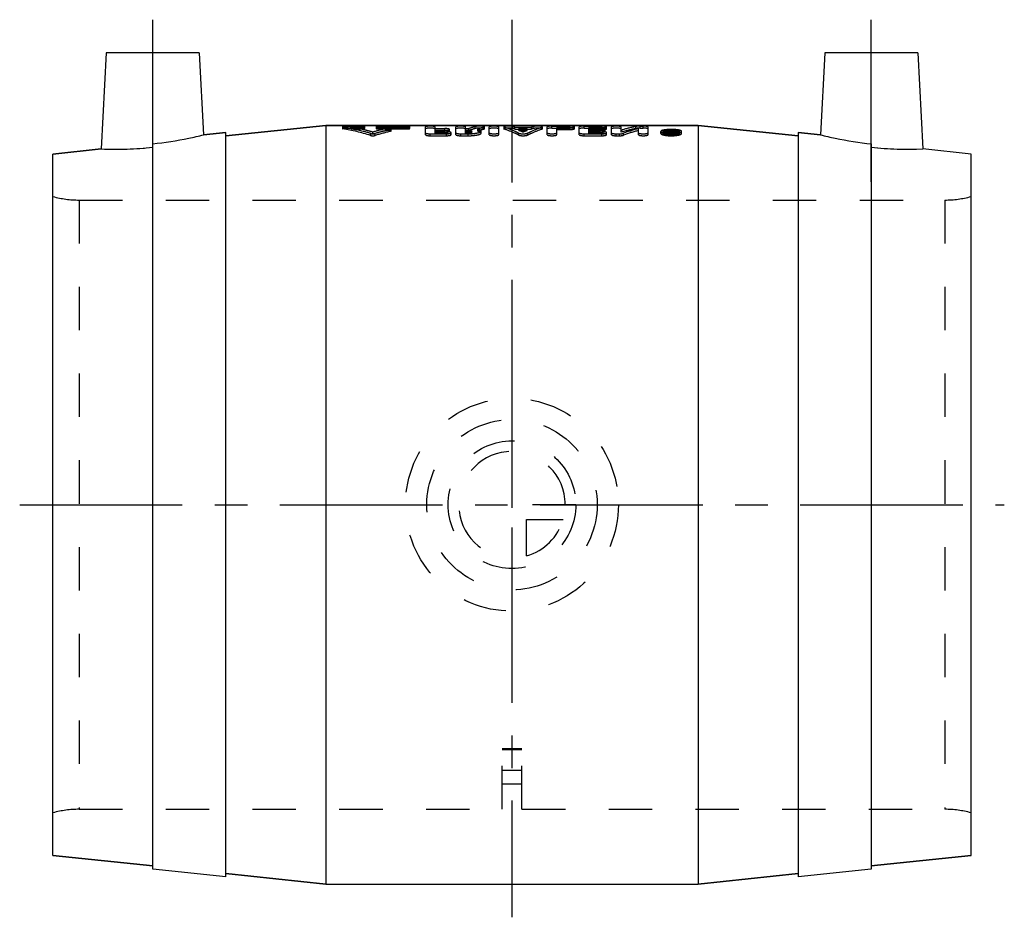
# Model space of a CAD drawing. Header units: millimetres. Extents: x 426 to 574, y 433 to 567.
import ezdxf

# ---------------------------------------------------------------- set-up
doc = ezdxf.new("R2010")
doc.units = ezdxf.units.MM
doc.header["$LTSCALE"] = 65.185185
doc.linetypes.add('CENTER', pattern=[0.6, 0.375, -0.075, 0.075, -0.075])
doc.linetypes.add('HIDDEN', pattern=[0.2, 0.1, -0.1])
doc.layers.get('0').update_dxf_attribs({"linetype": 'CONTINUOUS'})
for name, color, linetype in [('ACHSEN_S', 7, 'CONTINUOUS'), ('DEFAULT_2', 8, 'HIDDEN'), ('KOERPER', 7, 'CONTINUOUS'), ('KONST.EL_MIT_GEO', 7, 'CONTINUOUS'), ('KURVEN', 7, 'CONTINUOUS')]:
    doc.layers.add(name, color=color, linetype=linetype)

msp = doc.modelspace()

# ---------------------------------------------------------------- linework, layer by layer
at = {"color": 7, "linetype": 'Continuous'}
for p, q in [((439, 562.44), (438.24, 548.01)), ((453, 562.44), (439, 562.44)), ((453, 562.44), (453.64, 550.14)), ((453.64, 550.14), (457, 550.49)), ((431, 547.25), (438.24, 548.01)), ((446, 439.79), (446, 548.79))]:
    msp.add_line(p, q, dxfattribs=at)
msp.add_arc((440.36, 600.58), 52.61, 267.6907, 276.15, dxfattribs=at)
msp.add_open_spline([(446, 548.79), (447.81, 548.98), (450.37, 549.39), (452.9, 549.95), (453.64, 550.14)], degree=3, knots=[0, 0, 0, 0, 0.703919, 1, 1, 1, 1], dxfattribs=at)
at = {"layer": 'ACHSEN_S', "color": 2, "linetype": 'CENTER'}
for p, q in [((500, 567.44), (500, 432.56)), ((426, 494.56), (574, 494.56))]:
    msp.add_line(p, q, dxfattribs=at)
at = {"layer": 'DEFAULT_2', "color": 8, "linetype": 'HIDDEN'}
msp.add_arc((440.36, 600.79), 52.82, 267.7074, 276.1333, dxfattribs=at)
at = {"layer": 'KOERPER', "color": 2, "linetype": 'CENTER'}
for p, q in [((446, 543.08), (446, 567.44)), ((554, 543.08), (554, 567.44))]:
    msp.add_line(p, q, dxfattribs=at)
at = {"layer": 'KOERPER', "color": 7, "linetype": 'Continuous'}
for p, q in [((457, 549.99), (472, 551.56)), ((472, 551.56), (528, 551.56)), ((528, 551.56), (543, 549.99)), ((457, 550.49), (453.64, 550.14)), ((457, 438.64), (457, 550.49)), ((543, 550.49), (543, 438.64)), ((543, 550.49), (546.36, 550.13)), ((431, 441.87), (446, 440.3)), ((554, 440.3), (569, 441.87)), ((457, 438.64), (446, 439.79)), ((554, 439.8), (543, 438.64)), ((457, 439.14), (472, 437.56)), ((528, 437.56), (543, 439.14)), ((472, 437.56), (528, 437.56))]:
    msp.add_line(p, q, dxfattribs=at)
at = {"layer": 'KOERPER', "color": 8, "linetype": 'HIDDEN'}
for p, q in [((434.93, 540.34), (565.07, 540.34)), ((434.93, 448.79), (498.5, 448.79)), ((501.5, 448.79), (565.07, 448.79))]:
    msp.add_line(p, q, dxfattribs=at)
at = {"layer": 'KONST.EL_MIT_GEO', "color": 7, "linetype": 'Continuous'}
for p, q in [((547, 562.44), (546.36, 550.13)), ((561, 562.44), (547, 562.44)), ((561, 562.44), (561.76, 548.01)), ((472, 551.56), (457, 549.99)), ((472, 551.56), (472, 437.56)), ((528, 551.56), (472, 551.56)), ((528, 551.56), (528, 437.56)), ((543, 549.99), (528, 551.56)), ((546.36, 550.13), (543, 550.49)), ((438.24, 548.01), (431, 547.25)), ((554, 548.78), (554, 439.8)), ((569, 547.25), (561.76, 548.01)), ((431, 441.87), (431, 547.25)), ((569, 441.87), (569, 547.25)), ((446, 440.3), (431, 441.87)), ((569, 441.87), (554, 440.3)), ((472, 437.56), (457, 439.14)), ((543, 439.14), (528, 437.56))]:
    msp.add_line(p, q, dxfattribs=at)
at = {"layer": 'KONST.EL_MIT_GEO', "color": 8, "linetype": 'HIDDEN'}
for p, q in [((474.5, 551.38), (474.5, 551.08)), ((474.58, 551.05), (474.58, 551.35)), ((474.92, 551.14), (474.92, 551.44)), ((474.92, 551.44), (477.46, 551.44)), ((474.92, 551.14), (477.46, 551.14)), ((475.77, 551.03), (475.77, 551.33)), ((475.77, 551.33), (477.46, 551.33)), ((475.77, 551.03), (477.46, 551.03)), ((477.46, 551.03), (477.46, 551.44)), ((477.83, 550.88), (477.76, 550.9)), ((477.88, 551.08), (477.88, 551.38)), ((479.57, 551.38), (479.57, 551.08)), ((479.99, 551.03), (479.99, 551.44)), ((479.99, 551.44), (484.22, 551.44)), ((479.99, 551.33), (484.22, 551.33)), ((479.99, 551.14), (484.22, 551.14)), ((479.99, 551.03), (484.22, 551.03)), ((481.06, 550.76), (481.06, 551.05)), ((481.73, 550.67), (481.73, 550.97)), ((481.82, 550.71), (481.82, 551.01)), ((484.22, 551.03), (484.22, 551.44)), ((484.64, 551.08), (484.64, 551.38)), ((486.99, 550.16), (486.99, 551.34)), ((488.43, 550.32), (488.43, 551.34)), ((488.43, 551.08), (489.88, 551.08)), ((488.43, 550.82), (489.88, 550.82)), ((488.43, 550.78), (489.88, 550.78)), ((488.43, 550.61), (490.13, 550.61)), ((489.88, 550.53), (489.88, 551.08)), ((490.13, 550.32), (490.13, 550.61)), ((490.61, 550.66), (490.61, 550.95)), ((491.57, 550.16), (491.57, 551.34)), ((493.02, 550.32), (493.02, 551.34)), ((493.02, 551.08), (493.52, 551.08)), ((493.02, 550.82), (493.42, 550.82)), ((493.02, 550.78), (493.52, 550.78)), ((493.02, 550.61), (493.42, 550.61)), ((493.42, 550.32), (493.42, 550.82)), ((493.52, 550.78), (493.52, 551.08)), ((493.94, 550.43), (493.94, 550.72)), ((494.48, 551.09), (494.48, 551.38)), ((494.84, 550.68), (494.84, 550.98)), ((495.39, 550.43), (495.39, 550.72)), ((495.79, 551), (495.79, 551.3)), ((495.86, 551.04), (495.86, 551.34)), ((496.58, 550.16), (496.58, 551.34)), ((498.03, 550.16), (498.03, 551.34)), ((498.76, 551.34), (498.76, 551.04)), ((498.82, 551), (498.82, 551.3)), ((500.14, 551.08), (500.14, 551.38)), ((500.41, 551), (500.41, 551.3)), ((500.41, 551.3), (502.91, 551.3)), ((500.41, 551), (502.91, 551)), ((501.04, 550.78), (501.04, 551.08)), ((501.04, 551.08), (502.28, 551.08)), ((501.04, 550.78), (502.28, 550.78)), ((501.66, 550.53), (501.66, 550.83)), ((502.28, 550.78), (502.28, 551.08)), ((502.91, 551), (502.91, 551.3)), ((503.18, 551.08), (503.18, 551.38)), ((504.5, 551), (504.5, 551.3)), ((504.56, 551.04), (504.56, 551.34)), ((505.29, 550.16), (505.29, 551.34)), ((506.01, 551.14), (506.01, 551.44)), ((506.01, 551.44), (508.67, 551.44)), ((506.01, 551.14), (508.67, 551.14)), ((506.74, 550.16), (506.74, 551.24)), ((506.74, 551.24), (508.67, 551.24)), ((506.74, 550.94), (508.67, 550.94)), ((508.67, 550.94), (508.67, 551.44)), ((509.39, 551.04), (509.39, 551.34)), ((510.12, 550.16), (510.12, 551.34)), ((510.84, 551.14), (510.84, 551.44)), ((510.84, 551.44), (513.5, 551.44)), ((510.84, 551.14), (513.5, 551.14)), ((511.57, 550.32), (511.57, 551.24)), ((511.57, 551.24), (513.5, 551.24)), ((511.57, 551.08), (513.26, 551.08)), ((511.57, 550.94), (513.5, 550.94)), ((511.57, 550.82), (513.26, 550.82)), ((511.57, 550.78), (513.26, 550.78)), ((511.57, 550.61), (513.5, 550.61)), ((513.26, 550.53), (513.26, 551.08)), ((513.5, 550.94), (513.5, 551.44)), ((513.5, 550.32), (513.5, 550.61)), ((513.98, 550.66), (513.98, 550.95)), ((514.22, 551.04), (514.22, 551.34)), ((514.95, 550.16), (514.95, 551.34)), ((516.4, 550.53), (516.4, 551.34)), ((516.4, 550.82), (516.46, 550.84)), ((516.46, 550.84), (516.54, 550.86)), ((518.63, 551.1), (518.63, 551.39)), ((519.01, 550.16), (519.01, 551.08)), ((519.25, 551.14), (519.25, 551.44)), ((519.25, 551.44), (519.73, 551.44)), ((519.25, 551.14), (519.73, 551.14)), ((519.73, 551.14), (519.73, 551.44)), ((520.46, 550.16), (520.46, 551.34)), ((522.36, 550.35), (522.36, 550.64)), ((522.72, 550.35), (522.72, 550.64)), ((523.57, 550.17), (523.57, 550.81)), ((523.57, 550.81), (523.81, 550.81)), ((523.81, 550.22), (523.81, 550.81)), ((523.81, 550.67), (523.88, 550.67)), ((523.81, 550.62), (523.93, 550.62)), ((523.88, 550.37), (523.88, 550.67)), ((523.93, 550.17), (523.93, 550.62)), ((524.02, 550.79), (524.04, 550.81)), ((524.04, 550.51), (524.04, 550.81)), ((524.04, 550.81), (524.29, 550.81)), ((524.05, 550.24), (524.05, 550.59)), ((524.12, 550.36), (524.12, 550.66)), ((524.29, 550.24), (524.29, 550.81)), ((525.14, 550.35), (525.14, 550.64)), ((525.5, 550.35), (525.5, 550.64)), ((478.73, 550.04), (478.73, 550.33)), ((479.08, 550.25), (479.08, 550.54)), ((479.42, 550.04), (479.42, 550.33)), ((487.71, 550), (487.71, 550.29)), ((487.71, 550.29), (490.13, 550.29)), ((487.71, 550), (490.13, 550)), ((488.43, 550.53), (489.88, 550.53)), ((488.43, 550.32), (490.13, 550.32)), ((490.13, 550), (490.13, 550.29)), ((490.85, 550.16), (490.85, 550.46)), ((492.3, 550), (492.3, 550.29)), ((492.3, 550.29), (493.42, 550.29)), ((492.3, 550), (493.42, 550)), ((493.02, 550.53), (493.42, 550.53)), ((493.02, 550.32), (493.42, 550.32)), ((493.42, 550), (493.42, 550.29)), ((501, 550.1), (501, 550.39)), ((502.32, 550.1), (502.32, 550.39)), ((510.84, 550), (510.84, 550.29)), ((510.84, 550.29), (513.5, 550.29)), ((510.84, 550), (513.5, 550)), ((511.57, 550.53), (513.26, 550.53)), ((511.57, 550.32), (513.5, 550.32)), ((513.5, 550), (513.5, 550.29)), ((514.22, 550.16), (514.22, 550.46)), ((515.67, 550), (515.67, 550.29)), ((515.67, 550.29), (516.16, 550.29)), ((515.67, 550), (516.16, 550)), ((516.16, 550), (516.16, 550.29)), ((516.77, 550.08), (516.77, 550.37)), ((523.57, 550.51), (523.93, 550.51)), ((523.57, 550.46), (523.93, 550.46)), ((523.57, 550.17), (523.93, 550.17)), ((523.81, 550.37), (523.88, 550.37)), ((523.81, 550.32), (523.93, 550.32)), ((523.81, 550.22), (523.93, 550.22)), ((524.04, 550.51), (524.29, 550.51)), ((434.93, 540.34), (434.93, 448.79)), ((434.93, 540.34), (565.07, 540.34)), ((565.07, 540.34), (565.07, 448.79)), ((501.5, 457.87), (498.5, 457.87)), ((498.5, 448.79), (498.5, 457.87)), ((501.5, 457.83), (498.5, 457.83)), ((501.5, 457.72), (498.5, 457.72)), ((501.5, 448.79), (501.5, 457.87)), ((498.5, 454.69), (501.5, 454.69)), ((501.5, 452.56), (498.5, 452.56))]:
    msp.add_line(p, q, dxfattribs=at)
for centre, radius, start, end in [((468.38, 517.06), 34.85, 72.7168, 79.7435), ((468.38, 516.61), 35, 72.8022, 79.7968), ((469.6, 517.82), 34.07, 76.1454, 79.5771), ((469.49, 516.83), 34.77, 73.9952, 79.6008), ((469.36, 516.84), 35.08, 73.925, 76.0327), ((488.73, 517.05), 34.86, 102.7205, 106.0808), ((488.73, 516.6), 35.01, 102.656, 106.0008), ((489.91, 516.6), 35.32, 103.3781, 107.2686), ((489.9, 516.15), 35.47, 103.3103, 107.1834), ((498.33, 537.57), 14.34, 105.5808, 109.6033), ((498.32, 537.22), 14.39, 105.503, 109.5083), ((500.01, 537.31), 14.62, 106.7965, 110.7463), ((500.01, 536.95), 14.67, 106.7133, 110.6467), ((496.55, 539.24), 12.66, 72.2914, 73.5281), ((496.56, 538.89), 12.71, 72.3784, 73.6097), ((496.16, 538.14), 13.83, 66.575, 69.3309), ((496.17, 537.8), 13.87, 66.6847, 69.4301), ((507.16, 538.14), 13.83, 110.6691, 113.425), ((507.15, 537.8), 13.87, 110.5699, 113.3153), ((506.77, 539.24), 12.66, 106.4719, 107.7086), ((506.76, 538.89), 12.71, 106.3903, 107.6216), ((523.61, 526.87), 24.73, 101.6021, 106.9543), ((523.6, 527.34), 24.56, 101.6563, 106.6958), ((525.62, 526.27), 25.68, 104.9195, 110.1577), ((525.61, 525.87), 25.78, 104.8443, 110.0604), ((523.91, 542.99), 7.96, 91.7612, 93.0393), ((523.93, 542.38), 8.57, 90.5755, 91.7651), ((523.93, 542.14), 8.8, 89.4089, 90.5812), ((528.48, 545.7), 6.77, 131.1682, 132.7519), ((523.93, 542.41), 8.53, 88.22, 89.4146), ((528.72, 545.71), 6.76, 130.9692, 132.8868), ((523.99, 549.68), 0.986, 80.8436, 82.8698), ((523.89, 554.96), 4.58, 264.6661, 266.5209), ((523.92, 555.35), 4.97, 266.5141, 268.3102), ((523.93, 555.66), 5.28, 268.3061, 269.9956), ((528.43, 545.42), 6.73, 130.8184, 132.6045), ((523.93, 555.69), 5.31, 269.9881, 271.2884), ((523.93, 555.58), 5.21, 271.2902, 271.6754), ((523.94, 555.3), 4.92, 271.6567, 274.0723), ((528.7, 545.41), 6.75, 130.8203, 132.7368), ((559.64, 600.6), 52.63, 263.8514, 272.3079), ((434.93, 555.34), 15, 254.7964, 270), ((565.07, 555.34), 15, 270, 285.2036), ((434.93, 433.79), 15, 90, 105.2036), ((565.07, 433.79), 15, 74.7964, 90)]:
    msp.add_arc(centre, radius, start, end, dxfattribs=at)
at = {"layer": 'KONST.EL_MIT_GEO', "color": 7, "linetype": 'Continuous'}
msp.add_arc((559.64, 600.78), 52.81, 263.8663, 272.293, dxfattribs=at)
at = {"layer": 'KONST.EL_MIT_GEO', "color": 8, "linetype": 'HIDDEN'}
for points, knots in [([(474.92, 551.44), (474.87, 551.44), (474.77, 551.43), (474.63, 551.42), (474.56, 551.41), (474.5, 551.4), (474.5, 551.38)], [0, 0, 0, 0, 0.376115, 0.695114, 0.909856, 1, 1, 1, 1]), ([(474.5, 551.38), (474.5, 551.37), (474.54, 551.36), (474.56, 551.35), (474.58, 551.35)], [0, 0, 0, 0, 0.302621, 1, 1, 1, 1]), ([(474.92, 551.14), (474.87, 551.14), (474.77, 551.14), (474.63, 551.13), (474.56, 551.11), (474.5, 551.1), (474.5, 551.08)], [0, 0, 0, 0, 0.376184, 0.695232, 0.909976, 1, 1, 1, 1]), ([(474.5, 551.08), (474.5, 551.08), (474.54, 551.06), (474.56, 551.06), (474.58, 551.05)], [0, 0, 0, 0, 0.302252, 1, 1, 1, 1]), ([(477.88, 551.38), (477.88, 551.39), (477.82, 551.41), (477.75, 551.42), (477.61, 551.43), (477.51, 551.44), (477.46, 551.44)], [0, 0, 0, 0, 0.088384, 0.305524, 0.62607, 1, 1, 1, 1]), ([(477.46, 551.33), (477.51, 551.33), (477.61, 551.33), (477.75, 551.34), (477.82, 551.35), (477.88, 551.37), (477.88, 551.38)], [0, 0, 0, 0, 0.375286, 0.694817, 0.91115, 1, 1, 1, 1]), ([(477.88, 551.08), (477.88, 551.1), (477.82, 551.11), (477.75, 551.13), (477.61, 551.14), (477.51, 551.14), (477.46, 551.14)], [0, 0, 0, 0, 0.088264, 0.305406, 0.626001, 1, 1, 1, 1]), ([(477.46, 551.03), (477.51, 551.03), (477.61, 551.03), (477.75, 551.04), (477.82, 551.06), (477.88, 551.07), (477.88, 551.08)], [0, 0, 0, 0, 0.37536, 0.694942, 0.911274, 1, 1, 1, 1]), ([(479.99, 551.44), (479.94, 551.44), (479.84, 551.43), (479.7, 551.42), (479.63, 551.41), (479.57, 551.39), (479.57, 551.38)], [0, 0, 0, 0, 0.375757, 0.695485, 0.91161, 1, 1, 1, 1]), ([(479.57, 551.38), (479.57, 551.37), (479.63, 551.35), (479.71, 551.34), (479.84, 551.33), (479.94, 551.33), (479.99, 551.33)], [0, 0, 0, 0, 0.088843, 0.306191, 0.626537, 1, 1, 1, 1]), ([(479.99, 551.14), (479.94, 551.14), (479.84, 551.14), (479.7, 551.13), (479.63, 551.11), (479.57, 551.1), (479.57, 551.08)], [0, 0, 0, 0, 0.375826, 0.695604, 0.91173, 1, 1, 1, 1]), ([(479.57, 551.08), (479.57, 551.07), (479.63, 551.06), (479.71, 551.04), (479.84, 551.03), (479.94, 551.03), (479.99, 551.03)], [0, 0, 0, 0, 0.08872, 0.306067, 0.626464, 1, 1, 1, 1]), ([(481.82, 551.01), (481.82, 551.02), (481.79, 551.04), (481.69, 551.06), (481.51, 551.08), (481.28, 551.08), (481.13, 551.07), (481.06, 551.05)], [0, 0, 0, 0, 0.039044, 0.119477, 0.389387, 0.725675, 1, 1, 1, 1]), ([(481.82, 550.71), (481.82, 550.72), (481.79, 550.75), (481.69, 550.77), (481.51, 550.79), (481.28, 550.79), (481.13, 550.77), (481.06, 550.76)], [0, 0, 0, 0, 0.038941, 0.119347, 0.389288, 0.725642, 1, 1, 1, 1]), ([(481.73, 550.97), (481.76, 550.97), (481.78, 550.98), (481.82, 551), (481.82, 551.01)], [0, 0, 0, 0, 0.677167, 1, 1, 1, 1]), ([(481.73, 550.67), (481.76, 550.68), (481.78, 550.68), (481.82, 550.7), (481.82, 550.71)], [0, 0, 0, 0, 0.677668, 1, 1, 1, 1]), ([(484.64, 551.38), (484.64, 551.39), (484.58, 551.41), (484.51, 551.42), (484.37, 551.43), (484.27, 551.44), (484.22, 551.44)], [0, 0, 0, 0, 0.088384, 0.305524, 0.62607, 1, 1, 1, 1]), ([(484.22, 551.33), (484.27, 551.33), (484.37, 551.33), (484.51, 551.34), (484.59, 551.35), (484.64, 551.37), (484.64, 551.38)], [0, 0, 0, 0, 0.375286, 0.694817, 0.91115, 1, 1, 1, 1]), ([(484.64, 551.08), (484.64, 551.1), (484.58, 551.11), (484.51, 551.13), (484.37, 551.14), (484.27, 551.14), (484.22, 551.14)], [0, 0, 0, 0, 0.088264, 0.305406, 0.626001, 1, 1, 1, 1]), ([(484.22, 551.03), (484.27, 551.03), (484.37, 551.03), (484.51, 551.04), (484.59, 551.06), (484.64, 551.07), (484.64, 551.08)], [0, 0, 0, 0, 0.37536, 0.694942, 0.911274, 1, 1, 1, 1]), ([(488.43, 551.34), (488.43, 551.36), (488.34, 551.39), (488.21, 551.41), (487.97, 551.43), (487.71, 551.44), (487.45, 551.43), (487.22, 551.41), (487.09, 551.39), (486.99, 551.36), (486.99, 551.34)], [0, 0, 0, 0, 0.04484, 0.153123, 0.311815, 0.499633, 0.687302, 0.846296, 0.955417, 1, 1, 1, 1]), ([(488.43, 551.04), (488.43, 551.07), (488.34, 551.09), (488.21, 551.12), (487.97, 551.13), (487.71, 551.14), (487.45, 551.13), (487.22, 551.12), (487.09, 551.09), (486.99, 551.07), (486.99, 551.04)], [0, 0, 0, 0, 0.044777, 0.153061, 0.311778, 0.499633, 0.687339, 0.846358, 0.95548, 1, 1, 1, 1]), ([(490.61, 550.95), (490.61, 550.98), (490.52, 551.02), (490.38, 551.05), (490.15, 551.07), (489.98, 551.08), (489.88, 551.08)], [0, 0, 0, 0, 0.098347, 0.313523, 0.631508, 1, 1, 1, 1]), ([(489.88, 550.82), (489.98, 550.82), (490.15, 550.82), (490.38, 550.85), (490.52, 550.88), (490.61, 550.93), (490.61, 550.95)], [0, 0, 0, 0, 0.368967, 0.684377, 0.900396, 1, 1, 1, 1]), ([(490.61, 550.66), (490.61, 550.68), (490.52, 550.73), (490.38, 550.75), (490.15, 550.78), (489.98, 550.78), (489.88, 550.78)], [0, 0, 0, 0, 0.098152, 0.313327, 0.631392, 1, 1, 1, 1]), ([(489.88, 550.53), (489.98, 550.53), (490.15, 550.53), (490.38, 550.56), (490.52, 550.59), (490.61, 550.63), (490.61, 550.66)], [0, 0, 0, 0, 0.369091, 0.684583, 0.900596, 1, 1, 1, 1]), ([(490.43, 550.6), (490.41, 550.6), (490.31, 550.61), (490.2, 550.61), (490.13, 550.61)], [0, 0, 0, 0, 0.240232, 1, 1, 1, 1]), ([(490.85, 550.46), (490.85, 550.48), (490.81, 550.52), (490.67, 550.57), (490.54, 550.59), (490.43, 550.6)], [0, 0, 0, 0, 0.116701, 0.320592, 1, 1, 1, 1]), ([(493.02, 551.34), (493.02, 551.36), (492.92, 551.39), (492.79, 551.41), (492.56, 551.43), (492.3, 551.44), (492.04, 551.43), (491.8, 551.41), (491.67, 551.39), (491.57, 551.36), (491.57, 551.34)], [0, 0, 0, 0, 0.04484, 0.153123, 0.311815, 0.499633, 0.687302, 0.846296, 0.955417, 1, 1, 1, 1]), ([(493.02, 551.04), (493.02, 551.07), (492.92, 551.09), (492.79, 551.12), (492.56, 551.13), (492.3, 551.14), (492.04, 551.13), (491.8, 551.12), (491.67, 551.09), (491.57, 551.07), (491.57, 551.04)], [0, 0, 0, 0, 0.044777, 0.153061, 0.311778, 0.499633, 0.687339, 0.846358, 0.95548, 1, 1, 1, 1]), ([(493.42, 550.82), (493.49, 550.82), (493.61, 550.82), (493.77, 550.79), (493.88, 550.77), (493.94, 550.74), (493.94, 550.72)], [0, 0, 0, 0, 0.365887, 0.681033, 0.896892, 1, 1, 1, 1]), ([(493.42, 550.29), (493.68, 550.29), (494.14, 550.31), (494.76, 550.41), (495.15, 550.5), (495.39, 550.65), (495.39, 550.72)], [0, 0, 0, 0, 0.365818, 0.678509, 0.89544, 1, 1, 1, 1]), ([(493.94, 550.72), (493.94, 550.7), (493.88, 550.66), (493.77, 550.64), (493.61, 550.62), (493.49, 550.61), (493.42, 550.61)], [0, 0, 0, 0, 0.104116, 0.320581, 0.631297, 1, 1, 1, 1]), ([(495.86, 551.34), (495.86, 551.36), (495.79, 551.39), (495.69, 551.41), (495.5, 551.43), (495.21, 551.44), (494.86, 551.43), (494.59, 551.41), (494.48, 551.38)], [0, 0, 0, 0, 0.037219, 0.123591, 0.254705, 0.416438, 0.757118, 1, 1, 1, 1]), ([(495.86, 551.04), (495.86, 551.06), (495.79, 551.09), (495.69, 551.11), (495.5, 551.13), (495.21, 551.14), (494.86, 551.13), (494.59, 551.12), (494.48, 551.09)], [0, 0, 0, 0, 0.03715, 0.12351, 0.254632, 0.416384, 0.757108, 1, 1, 1, 1]), ([(495.39, 550.72), (495.39, 550.79), (495.24, 550.87), (495.06, 550.93), (494.92, 550.96), (494.84, 550.98)], [0, 0, 0, 0, 0.322413, 0.616565, 1, 1, 1, 1]), ([(495.39, 550.43), (495.39, 550.49), (495.24, 550.58), (495.06, 550.63), (494.92, 550.67), (494.84, 550.68)], [0, 0, 0, 0, 0.321929, 0.616235, 1, 1, 1, 1]), ([(495.79, 551.3), (495.81, 551.31), (495.83, 551.31), (495.86, 551.33), (495.86, 551.34)], [0, 0, 0, 0, 0.669588, 1, 1, 1, 1]), ([(495.79, 551), (495.81, 551.01), (495.83, 551.02), (495.86, 551.04), (495.86, 551.04)], [0, 0, 0, 0, 0.670129, 1, 1, 1, 1]), ([(498.03, 551.34), (498.03, 551.36), (497.93, 551.39), (497.8, 551.41), (497.57, 551.43), (497.31, 551.44), (497.05, 551.43), (496.81, 551.41), (496.68, 551.39), (496.58, 551.36), (496.58, 551.34)], [0, 0, 0, 0, 0.04484, 0.153123, 0.311815, 0.499633, 0.687302, 0.846296, 0.955417, 1, 1, 1, 1]), ([(498.03, 551.04), (498.03, 551.07), (497.93, 551.09), (497.8, 551.12), (497.57, 551.13), (497.31, 551.14), (497.05, 551.13), (496.81, 551.12), (496.68, 551.09), (496.58, 551.07), (496.58, 551.04)], [0, 0, 0, 0, 0.044777, 0.153061, 0.311778, 0.499633, 0.687339, 0.846358, 0.95548, 1, 1, 1, 1]), ([(500.14, 551.38), (500.04, 551.41), (499.76, 551.43), (499.42, 551.44), (499.12, 551.43), (498.94, 551.41), (498.83, 551.39), (498.76, 551.36), (498.76, 551.34)], [0, 0, 0, 0, 0.23845, 0.578943, 0.741949, 0.874303, 0.962038, 1, 1, 1, 1]), ([(498.76, 551.34), (498.76, 551.34), (498.77, 551.31), (498.8, 551.31), (498.82, 551.3)], [0, 0, 0, 0, 0.143762, 1, 1, 1, 1]), ([(500.14, 551.08), (500.04, 551.11), (499.76, 551.13), (499.42, 551.14), (499.12, 551.13), (498.94, 551.11), (498.83, 551.09), (498.76, 551.06), (498.76, 551.04)], [0, 0, 0, 0, 0.238458, 0.578995, 0.74202, 0.874383, 0.962106, 1, 1, 1, 1]), ([(498.76, 551.04), (498.76, 551.04), (498.77, 551.02), (498.8, 551.01), (498.82, 551)], [0, 0, 0, 0, 0.143337, 1, 1, 1, 1]), ([(501, 550.39), (500.82, 550.48), (500.11, 550.83), (499.38, 551.12), (498.82, 551.3)], [0, 0, 0, 0, 0.256366, 1, 1, 1, 1]), ([(501, 550.1), (500.82, 550.19), (500.11, 550.54), (499.38, 550.83), (498.82, 551)], [0, 0, 0, 0, 0.256305, 1, 1, 1, 1]), ([(502.32, 550.39), (502.5, 550.48), (503.21, 550.83), (503.94, 551.12), (504.5, 551.3)], [0, 0, 0, 0, 0.256366, 1, 1, 1, 1]), ([(502.32, 550.1), (502.5, 550.19), (503.21, 550.54), (503.94, 550.83), (504.5, 551)], [0, 0, 0, 0, 0.256305, 1, 1, 1, 1]), ([(504.56, 551.34), (504.56, 551.36), (504.49, 551.39), (504.39, 551.41), (504.2, 551.43), (503.91, 551.44), (503.56, 551.43), (503.28, 551.41), (503.18, 551.38)], [0, 0, 0, 0, 0.037521, 0.124779, 0.25704, 0.419911, 0.761006, 1, 1, 1, 1]), ([(504.56, 551.04), (504.56, 551.06), (504.49, 551.09), (504.39, 551.11), (504.2, 551.13), (503.91, 551.14), (503.56, 551.13), (503.28, 551.11), (503.18, 551.08)], [0, 0, 0, 0, 0.037452, 0.124699, 0.256968, 0.419858, 0.760997, 1, 1, 1, 1]), ([(504.5, 551.3), (504.51, 551.3), (504.53, 551.31), (504.56, 551.33), (504.56, 551.34)], [0, 0, 0, 0, 0.388634, 1, 1, 1, 1]), ([(504.5, 551), (504.51, 551.01), (504.53, 551.02), (504.56, 551.03), (504.56, 551.04)], [0, 0, 0, 0, 0.389029, 1, 1, 1, 1]), ([(506.01, 551.44), (505.92, 551.44), (505.75, 551.43), (505.52, 551.41), (505.39, 551.39), (505.29, 551.36), (505.29, 551.34)], [0, 0, 0, 0, 0.373771, 0.693637, 0.910492, 1, 1, 1, 1]), ([(506.01, 551.14), (505.92, 551.14), (505.75, 551.13), (505.52, 551.12), (505.39, 551.09), (505.29, 551.07), (505.29, 551.04)], [0, 0, 0, 0, 0.373843, 0.693761, 0.910619, 1, 1, 1, 1]), ([(509.39, 551.34), (509.39, 551.36), (509.29, 551.39), (509.16, 551.41), (508.93, 551.43), (508.76, 551.44), (508.67, 551.44)], [0, 0, 0, 0, 0.089698, 0.304773, 0.626315, 1, 1, 1, 1]), ([(508.67, 551.24), (508.76, 551.24), (508.93, 551.24), (509.16, 551.26), (509.3, 551.29), (509.37, 551.32), (509.39, 551.33), (509.39, 551.34)], [0, 0, 0, 0, 0.373389, 0.6915, 0.906653, 0.967879, 1, 1, 1, 1]), ([(509.39, 551.04), (509.39, 551.07), (509.29, 551.09), (509.16, 551.12), (508.93, 551.13), (508.76, 551.14), (508.67, 551.14)], [0, 0, 0, 0, 0.089571, 0.304648, 0.626242, 1, 1, 1, 1]), ([(508.67, 550.94), (508.76, 550.94), (508.93, 550.95), (509.16, 550.97), (509.3, 550.99), (509.37, 551.02), (509.39, 551.04), (509.39, 551.04)], [0, 0, 0, 0, 0.373473, 0.691642, 0.906797, 0.967982, 1, 1, 1, 1]), ([(510.84, 551.44), (510.75, 551.44), (510.58, 551.43), (510.35, 551.41), (510.22, 551.39), (510.12, 551.36), (510.12, 551.34)], [0, 0, 0, 0, 0.373771, 0.693637, 0.910492, 1, 1, 1, 1]), ([(510.84, 551.14), (510.75, 551.14), (510.58, 551.13), (510.35, 551.12), (510.22, 551.09), (510.12, 551.07), (510.12, 551.04)], [0, 0, 0, 0, 0.373843, 0.693761, 0.910619, 1, 1, 1, 1]), ([(513.98, 550.95), (513.98, 550.98), (513.89, 551.02), (513.75, 551.05), (513.52, 551.07), (513.35, 551.08), (513.26, 551.08)], [0, 0, 0, 0, 0.098347, 0.313523, 0.631508, 1, 1, 1, 1]), ([(513.26, 550.82), (513.35, 550.82), (513.52, 550.82), (513.75, 550.85), (513.89, 550.88), (513.98, 550.93), (513.98, 550.95)], [0, 0, 0, 0, 0.368967, 0.684377, 0.900396, 1, 1, 1, 1]), ([(513.98, 550.66), (513.98, 550.68), (513.89, 550.73), (513.75, 550.75), (513.52, 550.78), (513.35, 550.78), (513.26, 550.78)], [0, 0, 0, 0, 0.098152, 0.313327, 0.631392, 1, 1, 1, 1]), ([(513.26, 550.53), (513.35, 550.53), (513.52, 550.53), (513.75, 550.56), (513.89, 550.59), (513.98, 550.63), (513.98, 550.66)], [0, 0, 0, 0, 0.369091, 0.684583, 0.900596, 1, 1, 1, 1]), ([(514.22, 551.34), (514.22, 551.36), (514.12, 551.39), (513.99, 551.41), (513.76, 551.43), (513.59, 551.44), (513.5, 551.44)], [0, 0, 0, 0, 0.089698, 0.304773, 0.626315, 1, 1, 1, 1]), ([(513.5, 551.24), (513.59, 551.24), (513.76, 551.24), (513.99, 551.26), (514.13, 551.29), (514.2, 551.32), (514.22, 551.33), (514.22, 551.34)], [0, 0, 0, 0, 0.373389, 0.6915, 0.906653, 0.967879, 1, 1, 1, 1]), ([(514.22, 551.04), (514.22, 551.07), (514.12, 551.09), (513.99, 551.12), (513.76, 551.13), (513.59, 551.14), (513.5, 551.14)], [0, 0, 0, 0, 0.089571, 0.304648, 0.626242, 1, 1, 1, 1]), ([(513.5, 550.94), (513.59, 550.94), (513.76, 550.95), (513.99, 550.97), (514.13, 550.99), (514.2, 551.02), (514.22, 551.04), (514.22, 551.04)], [0, 0, 0, 0, 0.373473, 0.691642, 0.906797, 0.967982, 1, 1, 1, 1]), ([(513.81, 550.6), (513.78, 550.6), (513.68, 550.61), (513.58, 550.61), (513.5, 550.61)], [0, 0, 0, 0, 0.240232, 1, 1, 1, 1]), ([(514.22, 550.46), (514.22, 550.48), (514.19, 550.52), (514.05, 550.57), (513.91, 550.59), (513.81, 550.6)], [0, 0, 0, 0, 0.116701, 0.320592, 1, 1, 1, 1]), ([(516.4, 551.34), (516.4, 551.36), (516.3, 551.39), (516.17, 551.41), (515.93, 551.43), (515.67, 551.44), (515.41, 551.43), (515.18, 551.41), (515.05, 551.39), (514.95, 551.36), (514.95, 551.34)], [0, 0, 0, 0, 0.04484, 0.153123, 0.311815, 0.499633, 0.687302, 0.846296, 0.955417, 1, 1, 1, 1]), ([(516.4, 551.04), (516.4, 551.07), (516.3, 551.09), (516.17, 551.12), (515.93, 551.13), (515.67, 551.14), (515.41, 551.13), (515.18, 551.12), (515.05, 551.09), (514.95, 551.07), (514.95, 551.04)], [0, 0, 0, 0, 0.044777, 0.153061, 0.311778, 0.499633, 0.687339, 0.846358, 0.95548, 1, 1, 1, 1]), ([(519.25, 551.44), (519.13, 551.44), (518.93, 551.43), (518.72, 551.41), (518.63, 551.39)], [0, 0, 0, 0, 0.568308, 1, 1, 1, 1]), ([(519.25, 551.14), (519.13, 551.14), (518.93, 551.13), (518.72, 551.11), (518.63, 551.1)], [0, 0, 0, 0, 0.568325, 1, 1, 1, 1]), ([(520.46, 551.34), (520.46, 551.36), (520.36, 551.39), (520.23, 551.41), (519.99, 551.43), (519.82, 551.44), (519.73, 551.44)], [0, 0, 0, 0, 0.089127, 0.305546, 0.625323, 1, 1, 1, 1]), ([(520.46, 551.04), (520.46, 551.07), (520.36, 551.09), (520.23, 551.12), (519.99, 551.13), (519.82, 551.14), (519.73, 551.14)], [0, 0, 0, 0, 0.089001, 0.305421, 0.62525, 1, 1, 1, 1]), ([(522.53, 550.78), (522.5, 550.77), (522.44, 550.74), (522.36, 550.69), (522.36, 550.64)], [0, 0, 0, 0, 0.357444, 1, 1, 1, 1]), ([(525.5, 550.35), (525.5, 550.4), (525.38, 550.47), (525.22, 550.53), (524.94, 550.59), (524.5, 550.64), (523.93, 550.66), (523.35, 550.64), (522.92, 550.59), (522.63, 550.52), (522.48, 550.47), (522.36, 550.4), (522.36, 550.35)], [0, 0, 0, 0, 0.051646, 0.099028, 0.160404, 0.316896, 0.500667, 0.683965, 0.840541, 0.901715, 0.948708, 1, 1, 1, 1]), ([(522.36, 550.64), (522.36, 550.58), (522.54, 550.46), (522.86, 550.38), (523.36, 550.31), (523.93, 550.28), (524.5, 550.31), (525, 550.38), (525.31, 550.46), (525.5, 550.58), (525.5, 550.64)], [0, 0, 0, 0, 0.052904, 0.162322, 0.318375, 0.500679, 0.682512, 0.838663, 0.947482, 1, 1, 1, 1]), ([(523.15, 550.91), (523.08, 550.9), (522.87, 550.87), (522.66, 550.83), (522.53, 550.78)], [0, 0, 0, 0, 0.300968, 1, 1, 1, 1]), ([(522.72, 550.64), (522.72, 550.68), (522.87, 550.77), (523.11, 550.82), (523.49, 550.87), (523.93, 550.88), (524.36, 550.87), (524.75, 550.82), (524.99, 550.77), (525.14, 550.68), (525.14, 550.64)], [0, 0, 0, 0, 0.051637, 0.15979, 0.316072, 0.499, 0.682571, 0.838945, 0.947947, 1, 1, 1, 1]), ([(523.47, 550.4), (523.29, 550.41), (523.04, 550.45), (522.79, 550.54), (522.72, 550.61), (522.72, 550.64)], [0, 0, 0, 0, 0.680988, 0.888598, 1, 1, 1, 1]), ([(522.72, 550.35), (522.72, 550.39), (522.87, 550.48), (523.11, 550.52), (523.49, 550.57), (523.93, 550.59), (524.36, 550.57), (524.75, 550.53), (524.99, 550.48), (525.14, 550.39), (525.14, 550.35)], [0, 0, 0, 0, 0.051474, 0.159576, 0.315881, 0.498878, 0.682542, 0.838999, 0.948039, 1, 1, 1, 1]), ([(523.48, 550.93), (523.46, 550.93), (523.34, 550.92), (523.23, 550.91), (523.15, 550.91)], [0, 0, 0, 0, 0.258467, 1, 1, 1, 1]), ([(523.93, 550.62), (523.96, 550.62), (523.99, 550.61), (524.05, 550.61), (524.05, 550.59)], [0, 0, 0, 0, 0.68475, 1, 1, 1, 1]), ([(524.29, 550.6), (524.28, 550.62), (524.23, 550.64), (524.18, 550.65), (524.15, 550.65)], [0, 0, 0, 0, 0.359549, 1, 1, 1, 1]), ([(524.71, 550.91), (524.67, 550.91), (524.5, 550.93), (524.33, 550.94), (524.2, 550.94)], [0, 0, 0, 0, 0.237412, 1, 1, 1, 1]), ([(525.14, 550.64), (525.14, 550.61), (525.05, 550.53), (524.77, 550.44), (524.5, 550.4), (524.29, 550.39)], [0, 0, 0, 0, 0.108758, 0.317339, 1, 1, 1, 1]), ([(524.29, 550.59), (524.29, 550.59), (524.29, 550.6), (524.29, 550.6), (524.29, 550.6)], [0, 0, 0, 0, 0.481537, 1, 1, 1, 1]), ([(525.13, 550.84), (525.1, 550.85), (524.96, 550.88), (524.82, 550.89), (524.71, 550.91)], [0, 0, 0, 0, 0.224268, 1, 1, 1, 1]), ([(525.5, 550.64), (525.5, 550.69), (525.35, 550.79), (525.22, 550.82), (525.13, 550.84)], [0, 0, 0, 0, 0.331264, 1, 1, 1, 1]), ([(478.73, 550.33), (478.84, 550.3), (479.08, 550.29), (479.31, 550.3), (479.42, 550.33)], [0, 0, 0, 0, 0.499866, 1, 1, 1, 1]), ([(478.73, 550.04), (478.84, 550.01), (479.08, 549.99), (479.31, 550.01), (479.42, 550.04)], [0, 0, 0, 0, 0.499866, 1, 1, 1, 1]), ([(486.99, 550.46), (486.99, 550.43), (487.07, 550.37), (487.22, 550.33), (487.45, 550.3), (487.62, 550.29), (487.71, 550.29)], [0, 0, 0, 0, 0.108575, 0.326293, 0.638086, 1, 1, 1, 1]), ([(486.99, 550.16), (486.99, 550.14), (487.07, 550.08), (487.22, 550.04), (487.45, 550.01), (487.62, 550), (487.71, 550)], [0, 0, 0, 0, 0.108308, 0.326011, 0.637916, 1, 1, 1, 1]), ([(490.13, 550.29), (490.22, 550.29), (490.39, 550.3), (490.62, 550.33), (490.77, 550.37), (490.85, 550.43), (490.85, 550.46)], [0, 0, 0, 0, 0.362529, 0.673871, 0.89053, 1, 1, 1, 1]), ([(490.85, 550.16), (490.85, 550.19), (490.77, 550.25), (490.62, 550.28), (490.39, 550.31), (490.22, 550.32), (490.13, 550.32)], [0, 0, 0, 0, 0.107858, 0.323498, 0.637528, 1, 1, 1, 1]), ([(490.13, 550), (490.22, 550), (490.39, 550.01), (490.62, 550.04), (490.77, 550.08), (490.85, 550.14), (490.85, 550.16)], [0, 0, 0, 0, 0.362699, 0.674153, 0.890798, 1, 1, 1, 1]), ([(491.57, 550.46), (491.57, 550.43), (491.66, 550.37), (491.81, 550.33), (492.04, 550.3), (492.21, 550.29), (492.3, 550.29)], [0, 0, 0, 0, 0.108575, 0.326293, 0.638086, 1, 1, 1, 1]), ([(491.57, 550.16), (491.57, 550.14), (491.66, 550.08), (491.81, 550.04), (492.04, 550.01), (492.21, 550), (492.3, 550)], [0, 0, 0, 0, 0.108308, 0.326011, 0.637916, 1, 1, 1, 1]), ([(493.42, 550.53), (493.49, 550.53), (493.61, 550.52), (493.77, 550.5), (493.88, 550.48), (493.94, 550.44), (493.94, 550.43)], [0, 0, 0, 0, 0.366026, 0.681268, 0.897122, 1, 1, 1, 1]), ([(493.94, 550.43), (493.94, 550.41), (493.88, 550.37), (493.77, 550.35), (493.61, 550.32), (493.49, 550.32), (493.42, 550.32)], [0, 0, 0, 0, 0.103882, 0.320338, 0.63115, 1, 1, 1, 1]), ([(493.42, 550), (493.68, 550), (494.14, 550.02), (494.76, 550.11), (495.15, 550.21), (495.39, 550.35), (495.39, 550.43)], [0, 0, 0, 0, 0.365974, 0.678764, 0.895679, 1, 1, 1, 1]), ([(496.58, 550.46), (496.58, 550.43), (496.67, 550.37), (496.82, 550.33), (497.04, 550.3), (497.31, 550.29), (497.57, 550.3), (497.8, 550.33), (497.95, 550.37), (498.03, 550.43), (498.03, 550.46)], [0, 0, 0, 0, 0.054573, 0.163508, 0.318246, 0.499669, 0.680929, 0.835936, 0.945705, 1, 1, 1, 1]), ([(496.58, 550.16), (496.58, 550.14), (496.67, 550.08), (496.82, 550.04), (497.04, 550.01), (497.31, 550), (497.57, 550.01), (497.8, 550.04), (497.95, 550.08), (498.03, 550.14), (498.03, 550.16)], [0, 0, 0, 0, 0.054439, 0.163367, 0.318161, 0.499669, 0.681015, 0.836077, 0.945839, 1, 1, 1, 1]), ([(501, 550.39), (501.08, 550.35), (501.3, 550.31), (501.66, 550.28), (502.02, 550.31), (502.24, 550.35), (502.32, 550.39)], [0, 0, 0, 0, 0.205083, 0.499376, 0.79396, 1, 1, 1, 1]), ([(501, 550.1), (501.08, 550.06), (501.3, 550.02), (501.66, 549.99), (502.02, 550.02), (502.24, 550.06), (502.32, 550.1)], [0, 0, 0, 0, 0.205042, 0.499376, 0.794001, 1, 1, 1, 1]), ([(505.29, 550.46), (505.29, 550.43), (505.37, 550.37), (505.52, 550.33), (505.75, 550.3), (506.01, 550.29), (506.27, 550.3), (506.5, 550.33), (506.65, 550.37), (506.74, 550.43), (506.74, 550.46)], [0, 0, 0, 0, 0.054573, 0.163508, 0.318246, 0.499669, 0.680929, 0.835936, 0.945705, 1, 1, 1, 1]), ([(505.29, 550.16), (505.29, 550.14), (505.37, 550.08), (505.52, 550.04), (505.75, 550.01), (506.01, 550), (506.27, 550.01), (506.5, 550.04), (506.65, 550.08), (506.74, 550.14), (506.74, 550.16)], [0, 0, 0, 0, 0.054439, 0.163367, 0.318161, 0.499669, 0.681015, 0.836077, 0.945839, 1, 1, 1, 1]), ([(510.12, 550.46), (510.12, 550.43), (510.2, 550.37), (510.35, 550.33), (510.58, 550.3), (510.75, 550.29), (510.84, 550.29)], [0, 0, 0, 0, 0.108575, 0.326293, 0.638086, 1, 1, 1, 1]), ([(510.12, 550.16), (510.12, 550.14), (510.2, 550.08), (510.35, 550.04), (510.58, 550.01), (510.75, 550), (510.84, 550)], [0, 0, 0, 0, 0.108308, 0.326011, 0.637916, 1, 1, 1, 1]), ([(513.5, 550.29), (513.59, 550.29), (513.76, 550.3), (513.99, 550.33), (514.14, 550.37), (514.22, 550.43), (514.22, 550.46)], [0, 0, 0, 0, 0.362529, 0.673871, 0.89053, 1, 1, 1, 1]), ([(514.22, 550.16), (514.22, 550.19), (514.14, 550.25), (513.99, 550.28), (513.76, 550.31), (513.59, 550.32), (513.5, 550.32)], [0, 0, 0, 0, 0.107858, 0.323498, 0.637528, 1, 1, 1, 1]), ([(513.5, 550), (513.59, 550), (513.76, 550.01), (513.99, 550.04), (514.14, 550.08), (514.22, 550.14), (514.22, 550.16)], [0, 0, 0, 0, 0.362699, 0.674153, 0.890798, 1, 1, 1, 1]), ([(514.95, 550.46), (514.95, 550.43), (515.03, 550.37), (515.18, 550.33), (515.41, 550.3), (515.58, 550.29), (515.67, 550.29)], [0, 0, 0, 0, 0.108575, 0.326293, 0.638086, 1, 1, 1, 1]), ([(514.95, 550.16), (514.95, 550.14), (515.03, 550.08), (515.18, 550.04), (515.41, 550.01), (515.58, 550), (515.67, 550)], [0, 0, 0, 0, 0.108308, 0.326011, 0.637916, 1, 1, 1, 1]), ([(516.16, 550.29), (516.27, 550.29), (516.48, 550.3), (516.69, 550.34), (516.77, 550.37)], [0, 0, 0, 0, 0.564029, 1, 1, 1, 1]), ([(516.16, 550), (516.27, 550), (516.48, 550.01), (516.69, 550.05), (516.77, 550.08)], [0, 0, 0, 0, 0.564083, 1, 1, 1, 1]), ([(519.01, 550.46), (519.01, 550.43), (519.09, 550.37), (519.24, 550.33), (519.47, 550.3), (519.73, 550.29), (519.99, 550.3), (520.22, 550.33), (520.37, 550.37), (520.46, 550.43), (520.46, 550.46)], [0, 0, 0, 0, 0.054573, 0.163508, 0.318247, 0.499669, 0.680929, 0.835936, 0.945705, 1, 1, 1, 1]), ([(519.01, 550.16), (519.01, 550.14), (519.09, 550.08), (519.24, 550.04), (519.47, 550.01), (519.73, 550), (519.99, 550.01), (520.22, 550.04), (520.37, 550.08), (520.46, 550.14), (520.46, 550.16)], [0, 0, 0, 0, 0.054439, 0.163367, 0.318161, 0.499669, 0.681015, 0.836077, 0.945839, 1, 1, 1, 1]), ([(522.36, 550.35), (522.36, 550.29), (522.55, 550.17), (522.86, 550.09), (523.36, 550.01), (523.93, 549.99), (524.5, 550.01), (525, 550.09), (525.31, 550.17), (525.5, 550.29), (525.5, 550.35)], [0, 0, 0, 0, 0.05278, 0.16219, 0.318295, 0.500679, 0.682592, 0.838794, 0.947605, 1, 1, 1, 1]), ([(525.14, 550.35), (525.14, 550.3), (524.99, 550.21), (524.75, 550.15), (524.37, 550.09), (523.93, 550.08), (523.49, 550.09), (523.11, 550.15), (522.87, 550.21), (522.72, 550.3), (522.72, 550.35)], [0, 0, 0, 0, 0.05231, 0.161018, 0.316979, 0.498868, 0.681425, 0.837524, 0.947173, 1, 1, 1, 1]), ([(523.93, 550.46), (524.01, 550.46), (524.13, 550.47), (524.25, 550.5), (524.29, 550.52), (524.29, 550.54)], [0, 0, 0, 0, 0.673522, 0.892328, 1, 1, 1, 1]), ([(524.05, 550.54), (524.05, 550.52), (523.99, 550.51), (523.96, 550.51), (523.93, 550.51)], [0, 0, 0, 0, 0.319737, 1, 1, 1, 1]), ([(523.93, 550.32), (523.96, 550.32), (523.99, 550.32), (524.05, 550.31), (524.05, 550.3)], [0, 0, 0, 0, 0.684974, 1, 1, 1, 1]), ([(523.93, 550.17), (524.01, 550.17), (524.13, 550.17), (524.25, 550.2), (524.29, 550.23), (524.29, 550.24)], [0, 0, 0, 0, 0.673793, 0.892586, 1, 1, 1, 1]), ([(524.05, 550.24), (524.05, 550.23), (523.99, 550.22), (523.96, 550.22), (523.93, 550.22)], [0, 0, 0, 0, 0.319504, 1, 1, 1, 1]), ([(524.29, 550.3), (524.29, 550.32), (524.21, 550.35), (524.16, 550.36), (524.12, 550.36)], [0, 0, 0, 0, 0.31013, 1, 1, 1, 1])]:
    msp.add_open_spline(points, degree=3, knots=knots, dxfattribs=at)
at = {"layer": 'KONST.EL_MIT_GEO', "color": 7, "linetype": 'Continuous'}
msp.add_open_spline([(546.36, 550.13), (547.1, 549.95), (549.63, 549.38), (552.19, 548.98), (554, 548.78)], degree=3, knots=[0, 0, 0, 0, 0.29608, 1, 1, 1, 1], dxfattribs=at)
at = {"layer": 'KURVEN', "color": 8, "linetype": 'HIDDEN'}
for p, q in [((500, 504.16), (500, 486.56)), ((509.6, 494.56), (500, 494.56)), ((502.2, 492.36), (507.69, 492.36)), ((502.2, 486.87), (502.2, 492.36))]:
    msp.add_line(p, q, dxfattribs=at)
for radius in [16, 12.8, 9.6]:
    msp.add_circle((500, 494.56), radius, dxfattribs=at)
for start, end in [(0, 270), (285.962, 344.038)]:
    msp.add_arc((500, 494.56), 8, start, end, dxfattribs=at)

doc.saveas('drawing.dxf')
